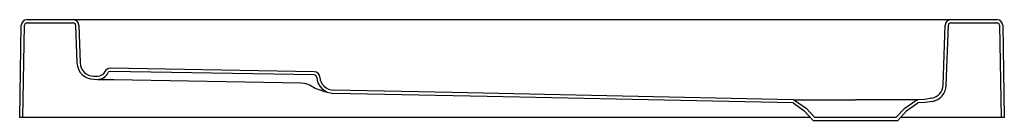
# Model space of a CAD drawing. Header units: metres. Extents: x 5156.21 to 5157.41, y 3660.38 to 3660.5.
import ezdxf

# ---------------------------------------------------------------- set-up
doc = ezdxf.new("R2010")
doc.units = ezdxf.units.M
doc.layers.add('SANINDUSA', color=3, linetype='Continuous')

msp = doc.modelspace()

# ---------------------------------------------------------------- linework, layer by layer
at = {"layer": 'SANINDUSA'}
for p, q in [((5156.2058, 3660.3847), (5156.2078, 3660.4978)), ((5156.2097, 3660.3847), (5156.2117, 3660.4978)), ((5156.2148, 3660.5047), (5156.2711, 3660.5047)), ((5156.2148, 3660.5008), (5156.2711, 3660.5008)), ((5156.2711, 3660.5047), (5156.2981, 3660.5047)), ((5156.2742, 3660.4978), (5156.2758, 3660.4516)), ((5156.2781, 3660.498), (5156.2797, 3660.4518)), ((5156.2981, 3660.5047), (5157.3177, 3660.5047)), ((5157.3177, 3660.5047), (5157.3447, 3660.5047)), ((5157.3351, 3660.4243), (5157.3377, 3660.498)), ((5157.339, 3660.4242), (5157.3416, 3660.4978)), ((5157.3447, 3660.5047), (5157.401, 3660.5047)), ((5157.3447, 3660.5008), (5157.401, 3660.5008)), ((5157.4041, 3660.4978), (5157.4061, 3660.3847)), ((5157.408, 3660.4978), (5157.41, 3660.3847)), ((5156.2964, 3660.4354), (5156.3009, 3660.4353)), ((5156.5661, 3660.4407), (5156.3165, 3660.445)), ((5156.566, 3660.4368), (5156.3165, 3660.4411)), ((5156.2964, 3660.4315), (5156.3008, 3660.4314)), ((5156.3208, 3660.4311), (5156.5496, 3660.4271)), ((5156.5582, 3660.4255), (5156.561, 3660.4242)), ((5156.561, 3660.4242), (5156.5629, 3660.4232)), ((5157.1517, 3660.4025), (5157.165, 3660.3931)), ((5157.1539, 3660.4057), (5157.1676, 3660.3961)), ((5157.2882, 3660.3961), (5157.3019, 3660.4057)), ((5157.2908, 3660.3931), (5157.3041, 3660.4025)), ((5157.165, 3660.3931), (5157.1762, 3660.3811)), ((5157.1676, 3660.3961), (5157.1779, 3660.385)), ((5157.2779, 3660.385), (5157.2882, 3660.3961)), ((5157.2796, 3660.3811), (5157.2908, 3660.3931)), ((5157.1729, 3660.3847), (5156.2058, 3660.3847)), ((5157.1762, 3660.3811), (5157.2796, 3660.3811)), ((5157.1779, 3660.385), (5157.2779, 3660.385)), ((5157.41, 3660.3847), (5157.2829, 3660.3847))]:
    msp.add_line(p, q, dxfattribs=at)
at = {"layer": 'SANINDUSA', "flags": 128}
for points in [[(5156.3008, 3660.4314), (5156.3009, 3660.4314), (5156.3013, 3660.4314), (5156.3018, 3660.4314), (5156.3025, 3660.4314), (5156.3035, 3660.4314), (5156.3046, 3660.4313), (5156.306, 3660.4313), (5156.3074, 3660.4313), (5156.3091, 3660.4313), (5156.3108, 3660.4312), (5156.3127, 3660.4312), (5156.3146, 3660.4312), (5156.3167, 3660.4311), (5156.3187, 3660.4311), (5156.3208, 3660.4311)], [(5156.5496, 3660.4271), (5156.5539, 3660.4266), (5156.5582, 3660.4255)], [(5157.1516, 3660.4025), (5156.7777, 3660.4103), (5156.5895, 3660.4143)], [(5157.1517, 3660.4064), (5156.7342, 3660.4152), (5156.5896, 3660.4182)], [(5157.1517, 3660.4064), (5157.1529, 3660.4062), (5157.1539, 3660.4057)], [(5157.1517, 3660.4064), (5157.1522, 3660.4064), (5157.1532, 3660.4064), (5157.1547, 3660.4064), (5157.1568, 3660.4064), (5157.1594, 3660.4064), (5157.1624, 3660.4064), (5157.1658, 3660.4064), (5157.1698, 3660.4064), (5157.1743, 3660.4064), (5157.1789, 3660.4064), (5157.184, 3660.4064), (5157.1895, 3660.4064), (5157.2279, 3660.4064)], [(5157.3019, 3660.4057), (5157.3029, 3660.4062), (5157.3041, 3660.4064)], [(5157.3215, 3660.4082), (5157.3129, 3660.4069), (5157.3041, 3660.4064)], [(5157.3222, 3660.4044), (5157.3133, 3660.403), (5157.3042, 3660.4025)]]:
    msp.add_lwpolyline(points, dxfattribs=at)
at = {"layer": 'SANINDUSA'}
for centre, radius, start, end in [((5156.2148, 3660.4977), 0.007, 90, 179), ((5156.2148, 3660.4977), 0.0031, 90, 179), ((5156.2711, 3660.4977), 0.007, 2, 90), ((5156.2711, 3660.4977), 0.0031, 2, 90), ((5157.3447, 3660.4977), 0.007, 90, 178), ((5157.3447, 3660.4977), 0.0031, 90, 178), ((5157.401, 3660.4977), 0.007, 1, 90), ((5157.401, 3660.4977), 0.0031, 1, 90), ((5156.2967, 3660.4524), 0.0209, 182, 269), ((5156.2967, 3660.4524), 0.017, 182, 269), ((5156.3011, 3660.4453), 0.0139, 269, 334.6843), ((5156.3011, 3660.4453), 0.01, 269, 334.6843), ((5156.3164, 3660.438), 0.007, 89, 154.6843), ((5156.3164, 3660.438), 0.0031, 89, 154.6843), ((5156.566, 3660.4337), 0.0031, 3.5979, 88.9999), ((5156.566, 3660.4337), 0.007, 3.598, 88.9998), ((5156.5898, 3660.4666), 0.0511, 238.1667, 260.223), ((5156.5899, 3660.4352), 0.0209, 183.6131, 268.7849), ((5156.5899, 3660.4352), 0.017, 183.6132, 268.7848), ((5157.3181, 3660.4249), 0.017, 281.3598, 358.0002), ((5157.3181, 3660.4249), 0.0209, 281.3594, 358.0001), ((5157.1516, 3660.4024), 0.0001, 55, 88.8049), ((5157.2674, 3623.2052), 37.2012, 89.94341, 90.0608), ((5157.3042, 3660.4024), 0.0001, 90.7493, 125)]:
    msp.add_arc(centre, radius, start, end, dxfattribs=at)

doc.saveas('drawing.dxf')
